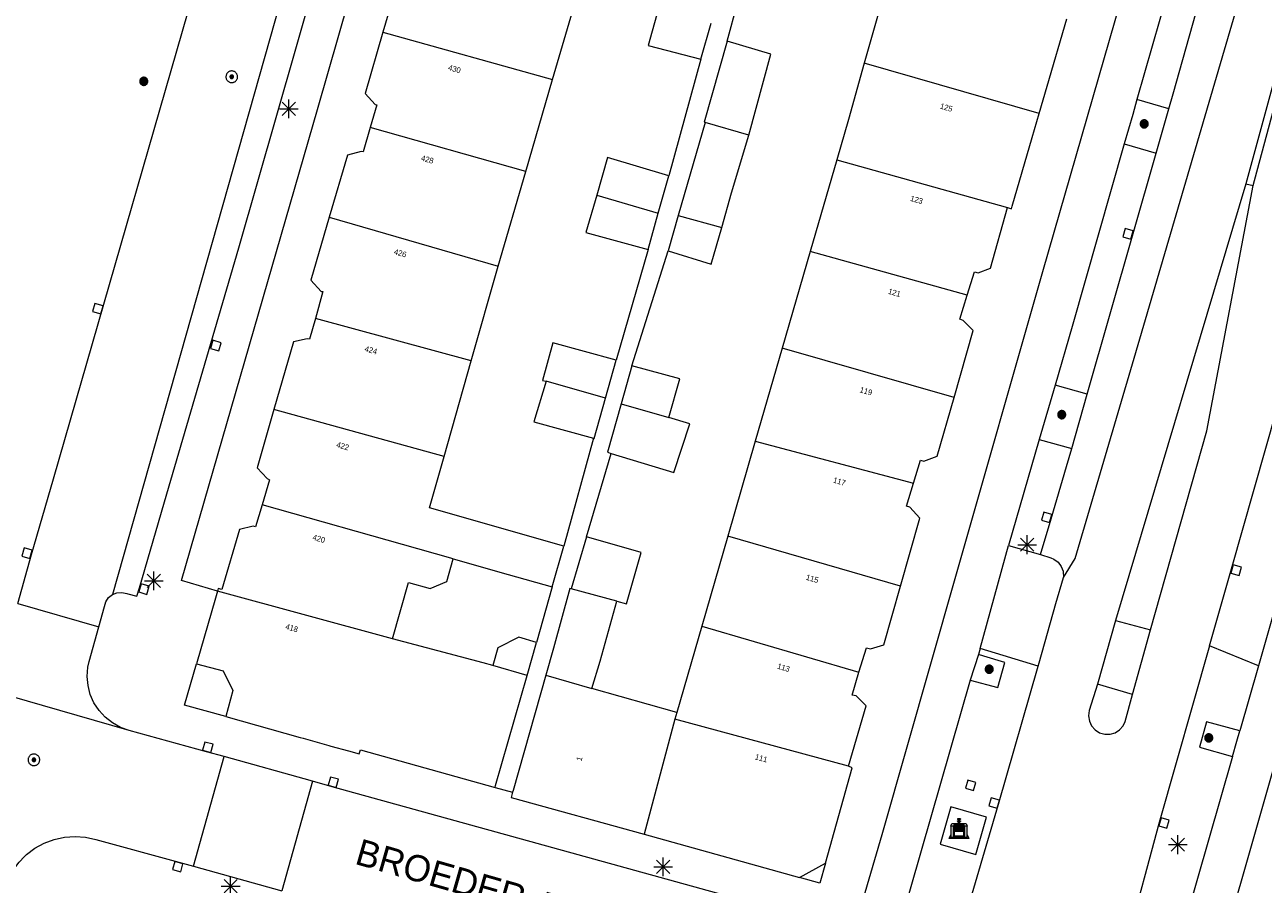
# Model space of a CAD drawing. Header units: metres. Extents: x 135779 to 137489, y 452643 to 455118.
# Tile 226 of 256: x 136767 to 136833, y 453718 to 453764. Entities that reach past the tile are written whole.
import ezdxf
from ezdxf.enums import TextEntityAlignment as Align

# ---------------------------------------------------------------- set-up
doc = ezdxf.new("R2010")
doc.units = ezdxf.units.M
for name, color, linetype, lineweight in [('KTop_BAK_Afval apart plaats', 96, 'Continuous', 13), ('KTop_NAR_Huisnummer (t)', 7, 'Continuous', 13), ('KTop_NAR_Huisnummer tijdelijk (t)', 7, 'Continuous', 13), ('KTop_ORL_Weg_Straatnaam (t)', 7, 'Continuous', 13), ('KTop_OTD_Half verhard', 15, 'Continuous', 13), ('KTop_OWG_Verkeerseiland_open verharding', 2, 'Continuous', 13), ('KTop_PAL_Lichtmast', 40, 'Continuous', 13), ('KTop_PND_Grondvlaksituatie van BAG-pand [tachy]', 1, 'Continuous', 13), ('KTop_PND_Pandscheiding', 40, 'Continuous', 13), ('KTop_PUT_Inspectie- of rioolput', 15, 'Continuous', 13), ('KTop_PUT_Kolk', 15, 'Continuous', 13), ('KTop_VGO_Boom', 92, 'Continuous', 13), ('KTop_WGD_Fietspad', 40, 'Continuous', 13), ('KTop_WGD_Parkeervlak', 251, 'Continuous', 13), ('KTop_WGD_Rijbaan_Lokale weg', 251, 'Continuous', 13), ('KTop_WGD_Rijbaan_Lokale weg_verkeersdrempel', 40, 'Continuous', 13), ('KTop_WGD_Voetpad', 251, 'Continuous', 13), ('KTop_WGD_Voetpad_achterpad', 251, 'Continuous', 13)]:
    doc.layers.add(name, color=color, linetype=linetype, lineweight=lineweight)
doc.styles.add('Style-ROVU', font='ROVU.shx')
doc.styles.add('Style-ROVUCURSIEF', font='ROVUCURSIEF.shx')

# ---------------------------------------------------------------- blocks, each defined once
blk = doc.blocks.new('BAK_Afval_apart_plaats')
at = {"layer": 'KTop_BAK_Afval apart plaats'}
for p, q in [((-0.43, 0.141), (-0.425, 0.168)), ((-0.43, 0.118), (-0.43, 0.141)), ((-0.29, 0.118), (-0.43, 0.118)), ((-0.43, 0.118), (-0.43, -0.457)), ((-0.29, 0.118), (-0.43, 0.118)), ((-0.425, 0.168), (-0.416, 0.193)), ((-0.416, 0.193), (-0.403, 0.215)), ((-0.403, 0.215), (-0.384, 0.24)), ((-0.384, 0.24), (-0.364, 0.258)), ((-0.364, 0.258), (-0.342, 0.272)), ((-0.342, 0.272), (0, 0.272)), ((-0.282, 0.167), (-0.29, 0.146)), ((-0.282, 0.167), (-0.29, 0.146)), ((-0.29, 0.146), (-0.29, 0.118)), ((-0.29, 0.146), (-0.29, 0.118)), ((-0.29, -0.429), (-0.29, 0.118)), ((-0.29, 0.118), (-0.29, -0.429)), ((-0.273, 0.186), (-0.282, 0.167)), ((-0.273, 0.186), (-0.282, 0.167)), ((-0.248, 0.217), (-0.273, 0.186)), ((-0.248, 0.217), (-0.273, 0.186)), ((0.248, 0.217), (-0.248, 0.217)), ((0.248, 0.217), (-0.248, 0.217)), ((-0.242, 0.081), (-0.242, 0.153)), ((-0.242, 0.153), (0.242, 0.153)), ((0.242, 0.081), (-0.242, 0.081)), ((-0.242, 0.034), (-0.242, 0.081)), ((-0.242, 0.081), (0.242, 0.081)), ((-0.242, -0.059), (-0.242, 0.034)), ((-0.242, 0.034), (0.242, 0.034)), ((0.242, 0.034), (-0.242, 0.034)), ((-0.073, 0.513), (-0.072, 0.515)), ((-0.073, 0.513), (-0.073, 0.49)), ((-0.072, 0.511), (-0.073, 0.513)), ((-0.072, 0.511), (-0.073, 0.513)), ((-0.073, 0.49), (-0.072, 0.488)), ((-0.073, 0.399), (-0.073, 0.376)), ((-0.072, 0.397), (-0.073, 0.399)), ((-0.073, 0.376), (-0.072, 0.374)), ((-0.072, 0.515), (-0.071, 0.516)), ((-0.07, 0.51), (-0.072, 0.511)), ((-0.07, 0.51), (-0.072, 0.511)), ((-0.072, 0.488), (-0.07, 0.486)), ((-0.07, 0.396), (-0.072, 0.397)), ((-0.072, 0.374), (-0.07, 0.373)), ((-0.071, 0.516), (-0.07, 0.517)), ((-0.07, 0.517), (-0.067, 0.519)), ((-0.069, 0.509), (-0.07, 0.51)), ((-0.069, 0.509), (-0.07, 0.51)), ((-0.07, 0.486), (-0.069, 0.485)), ((-0.069, 0.395), (-0.07, 0.396)), ((-0.07, 0.373), (-0.069, 0.371)), ((-0.066, 0.507), (-0.069, 0.509)), ((-0.066, 0.507), (-0.069, 0.509)), ((-0.069, 0.485), (-0.066, 0.484)), ((-0.066, 0.394), (-0.069, 0.395)), ((-0.069, 0.371), (-0.066, 0.37)), ((-0.067, 0.519), (-0.065, 0.52)), ((-0.063, 0.506), (-0.066, 0.507)), ((-0.063, 0.506), (-0.066, 0.507)), ((-0.066, 0.484), (-0.063, 0.483)), ((-0.063, 0.392), (-0.066, 0.394)), ((-0.066, 0.37), (-0.063, 0.369)), ((-0.065, 0.52), (-0.061, 0.521)), ((-0.059, 0.505), (-0.063, 0.506)), ((-0.059, 0.505), (-0.063, 0.506)), ((-0.063, 0.483), (-0.059, 0.482)), ((-0.059, 0.391), (-0.063, 0.392)), ((-0.063, 0.369), (-0.059, 0.368)), ((-0.061, 0.521), (-0.055, 0.523)), ((-0.054, 0.504), (-0.059, 0.505)), ((-0.054, 0.504), (-0.059, 0.505)), ((-0.059, 0.482), (-0.054, 0.481)), ((-0.054, 0.39), (-0.059, 0.391)), ((-0.059, 0.368), (-0.054, 0.367)), ((-0.055, 0.523), (-0.049, 0.524)), ((-0.048, 0.503), (-0.054, 0.504)), ((-0.048, 0.503), (-0.054, 0.504)), ((-0.054, 0.481), (-0.048, 0.48)), ((-0.048, 0.389), (-0.054, 0.39)), ((-0.054, 0.367), (-0.048, 0.366)), ((-0.049, 0.524), (-0.043, 0.525)), ((-0.043, 0.502), (-0.048, 0.503)), ((-0.043, 0.502), (-0.048, 0.503)), ((-0.048, 0.48), (-0.043, 0.479)), ((-0.043, 0.388), (-0.048, 0.389)), ((-0.048, 0.366), (-0.043, 0.365)), ((-0.043, 0.525), (-0.035, 0.526)), ((-0.036, 0.501), (-0.043, 0.502)), ((-0.036, 0.501), (-0.043, 0.502)), ((-0.043, 0.479), (-0.036, 0.478)), ((-0.036, 0.388), (-0.043, 0.388)), ((-0.043, 0.365), (-0.036, 0.364)), ((-0.03, 0.501), (-0.036, 0.501)), ((-0.03, 0.501), (-0.036, 0.501)), ((-0.036, 0.478), (-0.03, 0.478)), ((-0.03, 0.387), (-0.036, 0.388)), ((-0.036, 0.364), (-0.03, 0.364)), ((-0.035, 0.526), (-0.029, 0.527)), ((-0.021, 0.5), (-0.03, 0.501)), ((-0.021, 0.5), (-0.03, 0.501)), ((-0.03, 0.478), (-0.028, 0.478)), ((-0.021, 0.387), (-0.03, 0.387)), ((-0.03, 0.364), (-0.028, 0.364)), ((-0.029, 0.527), (-0.023, 0.527)), ((-0.028, 0.478), (-0.021, 0.477)), ((-0.028, 0.468), (-0.028, 0.478)), ((-0.028, 0.478), (-0.021, 0.477)), ((-0.028, 0.4), (-0.028, 0.468)), ((-0.028, 0.468), (-0.021, 0.468)), ((-0.021, 0.468), (-0.028, 0.468)), ((-0.021, 0.4), (-0.028, 0.4)), ((-0.028, 0.364), (-0.021, 0.363)), ((-0.028, 0.355), (-0.028, 0.364)), ((-0.028, 0.364), (-0.021, 0.363)), ((-0.028, 0.272), (-0.028, 0.355)), ((-0.028, 0.355), (-0.021, 0.354)), ((-0.021, 0.354), (-0.028, 0.355)), ((0.028, 0.272), (-0.028, 0.272)), ((-0.023, 0.527), (-0.013, 0.528)), ((-0.014, 0.5), (-0.021, 0.5)), ((-0.014, 0.5), (-0.021, 0.5)), ((-0.021, 0.477), (-0.014, 0.477)), ((-0.021, 0.477), (-0.014, 0.477)), ((-0.021, 0.468), (-0.014, 0.468)), ((-0.014, 0.468), (-0.021, 0.468)), ((-0.014, 0.399), (-0.021, 0.4)), ((-0.014, 0.386), (-0.021, 0.387)), ((-0.021, 0.363), (-0.014, 0.363)), ((-0.021, 0.363), (-0.014, 0.363)), ((-0.021, 0.354), (-0.014, 0.354)), ((-0.014, 0.354), (-0.021, 0.354)), ((0, 0.5), (-0.014, 0.5)), ((0, 0.5), (-0.014, 0.5)), ((-0.014, 0.477), (0, 0.477)), ((-0.014, 0.477), (0, 0.477)), ((-0.014, 0.468), (0, 0.468)), ((0, 0.468), (-0.014, 0.468)), ((0, 0.399), (-0.014, 0.399)), ((0, 0.386), (-0.014, 0.386)), ((-0.014, 0.363), (0, 0.363)), ((-0.014, 0.363), (0, 0.363)), ((-0.014, 0.354), (0, 0.354)), ((0, 0.354), (-0.014, 0.354)), ((-0.013, 0.528), (-0.005, 0.528)), ((-0.005, 0.528), (0, 0.528)), ((0, 0.528), (0.005, 0.528)), ((0, 0.5), (0, 0.477)), ((0, 0.477), (0, 0.5)), ((0, 0.477), (0, 0.5)), ((0, 0.5), (0.014, 0.5)), ((0.014, 0.5), (0, 0.5)), ((0.014, 0.477), (0, 0.477)), ((0, 0.477), (0.014, 0.477)), ((0.014, 0.468), (0, 0.468)), ((0, 0.468), (0, 0.399)), ((0, 0.468), (0, 0.399)), ((0.014, 0.468), (0, 0.468)), ((0, 0.399), (0.014, 0.399)), ((0, 0.363), (0, 0.386)), ((0, 0.363), (0, 0.386)), ((0, 0.386), (0.014, 0.386)), ((0.014, 0.363), (0, 0.363)), ((0, 0.363), (0.014, 0.363)), ((0, 0.354), (0.014, 0.354)), ((0, 0.272), (0, 0.354)), ((0, 0.354), (0, 0.272)), ((0.014, 0.354), (0, 0.354)), ((0, 0.272), (0.342, 0.272)), ((0.028, 0.272), (0, 0.272)), ((0, 0.272), (0.028, 0.272)), ((0.005, 0.528), (0.013, 0.528)), ((0.013, 0.528), (0.023, 0.527)), ((0.014, 0.5), (0.021, 0.5)), ((0.021, 0.5), (0.014, 0.5)), ((0.021, 0.477), (0.014, 0.477)), ((0.014, 0.477), (0.021, 0.477)), ((0.021, 0.468), (0.014, 0.468)), ((0.021, 0.468), (0.014, 0.468)), ((0.014, 0.399), (0.021, 0.4)), ((0.014, 0.386), (0.021, 0.387)), ((0.021, 0.363), (0.014, 0.363)), ((0.014, 0.363), (0.021, 0.363)), ((0.014, 0.354), (0.021, 0.354)), ((0.021, 0.354), (0.014, 0.354)), ((0.021, 0.5), (0.03, 0.501)), ((0.03, 0.501), (0.021, 0.5)), ((0.028, 0.478), (0.021, 0.477)), ((0.021, 0.477), (0.028, 0.478)), ((0.021, 0.468), (0.028, 0.468)), ((0.028, 0.468), (0.021, 0.468)), ((0.028, 0.468), (0.021, 0.468)), ((0.021, 0.4), (0.028, 0.4)), ((0.021, 0.387), (0.03, 0.387)), ((0.028, 0.364), (0.021, 0.363)), ((0.021, 0.363), (0.028, 0.364)), ((0.021, 0.354), (0.028, 0.355)), ((0.028, 0.355), (0.021, 0.354)), ((0.023, 0.527), (0.029, 0.527)), ((0.03, 0.478), (0.028, 0.478)), ((0.028, 0.478), (0.028, 0.468)), ((0.028, 0.4), (0.028, 0.468)), ((0.03, 0.364), (0.028, 0.364)), ((0.028, 0.364), (0.028, 0.355)), ((0.028, 0.355), (0.028, 0.272)), ((0.029, 0.527), (0.035, 0.526)), ((0.03, 0.501), (0.036, 0.501)), ((0.036, 0.501), (0.03, 0.501)), ((0.036, 0.478), (0.03, 0.478)), ((0.03, 0.387), (0.036, 0.388)), ((0.036, 0.364), (0.03, 0.364)), ((0.035, 0.526), (0.043, 0.525)), ((0.036, 0.501), (0.043, 0.502)), ((0.043, 0.502), (0.036, 0.501)), ((0.043, 0.479), (0.036, 0.478)), ((0.036, 0.388), (0.043, 0.388)), ((0.043, 0.365), (0.036, 0.364)), ((0.043, 0.525), (0.049, 0.524)), ((0.043, 0.502), (0.048, 0.503)), ((0.048, 0.503), (0.043, 0.502)), ((0.048, 0.48), (0.043, 0.479)), ((0.043, 0.388), (0.048, 0.389)), ((0.048, 0.366), (0.043, 0.365)), ((0.048, 0.503), (0.054, 0.504)), ((0.054, 0.504), (0.048, 0.503)), ((0.054, 0.481), (0.048, 0.48)), ((0.048, 0.389), (0.054, 0.39)), ((0.054, 0.367), (0.048, 0.366)), ((0.049, 0.524), (0.055, 0.523)), ((0.054, 0.504), (0.059, 0.505)), ((0.059, 0.505), (0.054, 0.504)), ((0.059, 0.482), (0.054, 0.481)), ((0.054, 0.39), (0.059, 0.391)), ((0.059, 0.368), (0.054, 0.367)), ((0.055, 0.523), (0.061, 0.521)), ((0.059, 0.505), (0.063, 0.506)), ((0.063, 0.506), (0.059, 0.505)), ((0.063, 0.483), (0.059, 0.482)), ((0.059, 0.391), (0.063, 0.392)), ((0.063, 0.369), (0.059, 0.368)), ((0.061, 0.521), (0.065, 0.52)), ((0.063, 0.506), (0.066, 0.507)), ((0.066, 0.507), (0.063, 0.506)), ((0.066, 0.484), (0.063, 0.483)), ((0.063, 0.392), (0.066, 0.394)), ((0.066, 0.37), (0.063, 0.369)), ((0.065, 0.52), (0.067, 0.519)), ((0.066, 0.507), (0.069, 0.509)), ((0.069, 0.509), (0.066, 0.507)), ((0.069, 0.485), (0.066, 0.484)), ((0.066, 0.394), (0.069, 0.395)), ((0.069, 0.371), (0.066, 0.37)), ((0.067, 0.519), (0.07, 0.517)), ((0.069, 0.509), (0.07, 0.51)), ((0.07, 0.51), (0.069, 0.509)), ((0.07, 0.486), (0.069, 0.485)), ((0.069, 0.395), (0.07, 0.396)), ((0.07, 0.373), (0.069, 0.371)), ((0.07, 0.517), (0.071, 0.516)), ((0.07, 0.51), (0.072, 0.511)), ((0.072, 0.511), (0.07, 0.51)), ((0.072, 0.488), (0.07, 0.486)), ((0.07, 0.396), (0.072, 0.397)), ((0.072, 0.374), (0.07, 0.373)), ((0.071, 0.516), (0.072, 0.515)), ((0.072, 0.515), (0.073, 0.513)), ((0.072, 0.511), (0.073, 0.513)), ((0.073, 0.513), (0.072, 0.511)), ((0.073, 0.49), (0.072, 0.488)), ((0.072, 0.397), (0.073, 0.399)), ((0.073, 0.376), (0.072, 0.374)), ((0.073, 0.513), (0.073, 0.49)), ((0.073, 0.399), (0.073, 0.376)), ((0.242, 0.153), (0.242, 0.081)), ((0.242, 0.081), (0.242, 0.034)), ((0.242, 0.034), (0.242, -0.059)), ((0.273, 0.186), (0.248, 0.217)), ((0.273, 0.186), (0.248, 0.217)), ((0.282, 0.167), (0.273, 0.186)), ((0.282, 0.167), (0.273, 0.186)), ((0.29, 0.146), (0.282, 0.167)), ((0.29, 0.146), (0.282, 0.167)), ((0.29, 0.118), (0.29, 0.146)), ((0.29, 0.118), (0.29, 0.146)), ((0.43, 0.118), (0.29, 0.118)), ((0.29, 0.118), (0.29, -0.429)), ((0.43, 0.118), (0.29, 0.118)), ((0.29, -0.429), (0.29, 0.118)), ((0.342, 0.272), (0.364, 0.258)), ((0.364, 0.258), (0.384, 0.24)), ((0.384, 0.24), (0.403, 0.215)), ((0.403, 0.215), (0.416, 0.193)), ((0.416, 0.193), (0.425, 0.168)), ((0.425, 0.168), (0.43, 0.141)), ((0.43, 0.141), (0.43, 0.118)), ((0.43, -0.457), (0.43, 0.118)), ((-0.528, -0.528), (-0.43, -0.332)), ((0.528, -0.528), (-0.528, -0.528)), ((-0.43, -0.332), (-0.43, -0.457)), ((-0.43, -0.457), (0.43, -0.457)), ((-0.43, -0.457), (0.43, -0.457)), ((0.29, -0.429), (-0.29, -0.429)), ((-0.29, -0.429), (0.29, -0.429)), ((0.242, -0.059), (-0.242, -0.059)), ((-0.242, -0.059), (-0.242, -0.092)), ((0.242, -0.059), (-0.242, -0.059)), ((-0.242, -0.092), (0.242, -0.092)), ((-0.242, -0.11), (-0.242, -0.092)), ((-0.242, -0.092), (0.242, -0.092)), ((0.242, -0.11), (-0.242, -0.11)), ((0.242, -0.11), (-0.242, -0.11)), ((-0.242, -0.147), (0.242, -0.147)), ((-0.242, -0.41), (-0.242, -0.147)), ((0.242, -0.41), (-0.242, -0.41)), ((0.242, -0.11), (0.242, -0.059)), ((0.242, -0.092), (0.242, -0.11)), ((0.242, -0.092), (0.242, -0.11)), ((0.242, -0.147), (0.242, -0.41)), ((0.43, -0.457), (0.43, -0.332)), ((0.43, -0.332), (0.528, -0.528))]:
    blk.add_line(p, q, dxfattribs=at)
at = {"layer": 'KTop_BAK_Afval apart plaats', "flags": 128}
blk.add_lwpolyline([(0.029, 0.413), (0.035, 0.412), (0.043, 0.411), (0.049, 0.41), (0.055, 0.409), (0.061, 0.407), (0.065, 0.406), (0.067, 0.405), (0.07, 0.403), (0.071, 0.402), (0.072, 0.401), (0.073, 0.399), (0.072, 0.397), (0.07, 0.396), (0.069, 0.395), (0.066, 0.394), (0.063, 0.392), (0.059, 0.391), (0.054, 0.39), (0.048, 0.389), (0.043, 0.388), (0.036, 0.388), (0.03, 0.387), (0.021, 0.387), (0.014, 0.386), (0, 0.386), (-0.014, 0.386), (-0.021, 0.387), (-0.03, 0.387), (-0.036, 0.388), (-0.043, 0.388), (-0.048, 0.389), (-0.054, 0.39), (-0.059, 0.391), (-0.063, 0.392), (-0.066, 0.394), (-0.069, 0.395), (-0.07, 0.396), (-0.072, 0.397), (-0.073, 0.399), (-0.072, 0.401), (-0.071, 0.402), (-0.07, 0.403), (-0.067, 0.405), (-0.065, 0.406), (-0.061, 0.407), (-0.055, 0.409), (-0.049, 0.41), (-0.043, 0.411), (-0.035, 0.412), (-0.029, 0.413), (-0.028, 0.413), (-0.028, 0.4), (-0.021, 0.4), (-0.014, 0.399), (0, 0.399), (0.014, 0.399), (0.021, 0.4), (0.028, 0.4), (0.028, 0.413), (0.029, 0.413), (0.028, 0.413)], dxfattribs=at)
at = {"layer": 'KTop_BAK_Afval apart plaats'}
for p in [(0, 0), (-0.43, -0.457)]:
    blk.add_point(p, dxfattribs=at)
blk = doc.blocks.new('PAL_Lichtmast')
at = {"layer": 'KTop_PAL_Lichtmast'}
for p, q in [((-0.354, -0.354), (0.354, 0.354)), ((0.354, -0.354), (-0.354, 0.354)), ((0, -0.5), (0, 0.5)), ((-0.5, 0), (0.5, 0))]:
    blk.add_line(p, q, dxfattribs=at)
blk = doc.blocks.new('PUT_Kolk')
at = {"layer": 'KTop_PUT_Kolk', "flags": 128}
blk.add_lwpolyline([(0.225, -0.225), (0.225, 0.225), (-0.225, 0.225), (-0.225, -0.225), (0.225, -0.225)], dxfattribs=at)
blk = doc.blocks.new('PUT_Inspectie-_of_rioolput')
at = {"layer": 'KTop_PUT_Inspectie- of rioolput', "flags": 128}
for points in [[(0.31, 0), (0.308, 0.032), (0.303, 0.064), (0.294, 0.095), (0.283, 0.126), (0.268, 0.155), (0.25, 0.182), (0.23, 0.207), (0.207, 0.23), (0.182, 0.25), (0.154, 0.268), (0.126, 0.283), (0.095, 0.294), (0.064, 0.303), (0.032, 0.308), (0, 0.309), (-0.032, 0.308), (-0.064, 0.303), (-0.096, 0.294), (-0.126, 0.283), (-0.155, 0.268), (-0.182, 0.25), (-0.207, 0.23), (-0.23, 0.207), (-0.25, 0.182), (-0.268, 0.154), (-0.283, 0.126), (-0.294, 0.095), (-0.303, 0.064), (-0.308, 0.032), (-0.309, 0), (-0.308, -0.032), (-0.303, -0.064), (-0.294, -0.096), (-0.283, -0.126), (-0.268, -0.155), (-0.25, -0.182), (-0.23, -0.207), (-0.207, -0.23), (-0.182, -0.25), (-0.155, -0.268), (-0.126, -0.283), (-0.096, -0.294), (-0.064, -0.303), (-0.032, -0.308), (0, -0.309), (0.032, -0.308), (0.064, -0.303), (0.095, -0.294), (0.126, -0.283), (0.155, -0.268), (0.182, -0.25), (0.207, -0.23), (0.23, -0.207), (0.25, -0.182), (0.268, -0.155), (0.283, -0.126), (0.294, -0.096), (0.303, -0.064), (0.308, -0.032), (0.31, 0)], [(0.095, 0), (0.094, 0.009), (0.092, 0.019), (0.09, 0.029), (0.086, 0.038), (0.082, 0.047), (0.076, 0.055), (0.07, 0.063), (0.063, 0.07), (0.055, 0.076), (0.047, 0.082), (0.038, 0.086), (0.029, 0.09), (0.019, 0.092), (0.009, 0.094), (0, 0.094), (-0.01, 0.094), (-0.02, 0.092), (-0.029, 0.09), (-0.039, 0.086), (-0.048, 0.082), (-0.056, 0.076), (-0.064, 0.07), (-0.071, 0.063), (-0.077, 0.055), (-0.082, 0.047), (-0.087, 0.038), (-0.09, 0.029), (-0.093, 0.019), (-0.094, 0.009), (-0.095, 0), (-0.094, -0.01), (-0.093, -0.02), (-0.09, -0.029), (-0.087, -0.039), (-0.082, -0.048), (-0.077, -0.056), (-0.071, -0.064), (-0.064, -0.071), (-0.056, -0.077), (-0.047, -0.082), (-0.039, -0.087), (-0.029, -0.09), (-0.02, -0.093), (-0.01, -0.094), (0, -0.095), (0.009, -0.094), (0.019, -0.093), (0.029, -0.09), (0.038, -0.087), (0.047, -0.082), (0.055, -0.077), (0.063, -0.071), (0.07, -0.064), (0.076, -0.056), (0.082, -0.047), (0.086, -0.039), (0.09, -0.029), (0.092, -0.02), (0.094, -0.01), (0.095, 0)], [(0.035, 0), (0.034, 0.003), (0.034, 0.007), (0.033, 0.01), (0.031, 0.014), (0.03, 0.017), (0.028, 0.02), (0.026, 0.023), (0.023, 0.026), (0.02, 0.028), (0.017, 0.03), (0.014, 0.031), (0.01, 0.033), (0.007, 0.034), (0.003, 0.034), (0, 0.034), (-0.004, 0.034), (-0.007, 0.034), (-0.011, 0.033), (-0.014, 0.031), (-0.018, 0.03), (-0.021, 0.028), (-0.023, 0.026), (-0.026, 0.023), (-0.028, 0.02), (-0.03, 0.017), (-0.032, 0.014), (-0.033, 0.01), (-0.034, 0.007), (-0.035, 0.003), (-0.035, 0), (-0.035, -0.004), (-0.034, -0.007), (-0.033, -0.011), (-0.032, -0.014), (-0.03, -0.018), (-0.028, -0.021), (-0.026, -0.023), (-0.023, -0.026), (-0.021, -0.028), (-0.017, -0.03), (-0.014, -0.032), (-0.011, -0.033), (-0.007, -0.034), (-0.004, -0.035), (0, -0.035), (0.003, -0.035), (0.007, -0.034), (0.01, -0.033), (0.014, -0.032), (0.017, -0.03), (0.02, -0.028), (0.023, -0.026), (0.026, -0.023), (0.028, -0.021), (0.03, -0.017), (0.031, -0.014), (0.033, -0.011), (0.034, -0.007), (0.034, -0.004), (0.035, 0)], [(0.01, 0.02), (0.007, 0.02), (0.005, 0.021), (0.003, 0.022), (0.001, 0.022), (-0.001, 0.022), (-0.004, 0.022), (-0.006, 0.021), (-0.008, 0.02), (-0.01, 0.019), (-0.012, 0.018), (-0.014, 0.017), (-0.016, 0.015), (-0.017, 0.013), (-0.019, 0.012), (-0.02, 0.009), (-0.021, 0.007), (-0.022, 0.005), (-0.022, 0.003), (-0.022, 0.001), (-0.022, -0.001), (-0.022, -0.004), (-0.022, -0.006), (-0.021, -0.008), (-0.02, -0.01), (-0.019, -0.012), (-0.017, -0.014), (-0.016, -0.016), (-0.014, -0.017), (-0.012, -0.019), (-0.01, -0.02), (-0.008, -0.021), (-0.006, -0.022), (-0.003, -0.022), (-0.001, -0.022), (0.001, -0.022), (0.003, -0.022), (0.005, -0.022), (0.008, -0.021), (0.01, -0.02), (0.012, -0.019), (0.014, -0.017), (0.015, -0.016), (0.017, -0.014), (0.018, -0.012), (0.02, -0.01), (0.02, -0.008), (0.021, -0.006), (0.022, -0.003), (0.022, -0.001), (0.022, 0.001), (0.022, 0.003), (0.021, 0.005), (0.02, 0.008), (0.019, 0.01), (0.018, 0.012), (0.017, 0.014), (0.015, 0.015), (0.013, 0.017), (0.012, 0.018), (0.01, 0.02)]]:
    blk.add_lwpolyline(points, dxfattribs=at)
blk = doc.blocks.new('VGO_Boom')
at = {"layer": 'KTop_VGO_Boom', "flags": 128}
for points in [[(0.215, 0), (0.214, 0.022), (0.21, 0.045), (0.204, 0.066), (0.196, 0.087), (0.186, 0.108), (0.174, 0.126), (0.16, 0.144), (0.144, 0.16), (0.126, 0.174), (0.107, 0.186), (0.087, 0.196), (0.066, 0.204), (0.045, 0.21), (0.022, 0.214), (-0.001, 0.215), (-0.023, 0.214), (-0.045, 0.21), (-0.067, 0.204), (-0.088, 0.196), (-0.108, 0.186), (-0.127, 0.174), (-0.144, 0.16), (-0.16, 0.144), (-0.174, 0.126), (-0.187, 0.107), (-0.197, 0.087), (-0.205, 0.066), (-0.211, 0.045), (-0.214, 0.022), (-0.215, -0.001), (-0.214, -0.023), (-0.211, -0.045), (-0.205, -0.067), (-0.197, -0.088), (-0.187, -0.108), (-0.174, -0.127), (-0.16, -0.144), (-0.144, -0.16), (-0.127, -0.174), (-0.108, -0.187), (-0.088, -0.197), (-0.067, -0.205), (-0.045, -0.211), (-0.023, -0.214), (0, -0.215), (0.022, -0.214), (0.045, -0.211), (0.066, -0.205), (0.087, -0.197), (0.108, -0.187), (0.126, -0.174), (0.144, -0.16), (0.16, -0.144), (0.174, -0.127), (0.186, -0.108), (0.196, -0.088), (0.204, -0.067), (0.21, -0.045), (0.214, -0.023), (0.215, -0.001)], [(0.155, 0), (0.154, 0.016), (0.152, 0.032), (0.147, 0.048), (0.142, 0.063), (0.134, 0.078), (0.125, 0.091), (0.115, 0.104), (0.104, 0.115), (0.091, 0.125), (0.077, 0.134), (0.063, 0.142), (0.048, 0.147), (0.032, 0.152), (0.016, 0.154), (-0.001, 0.155), (-0.017, 0.154), (-0.033, 0.152), (-0.048, 0.147), (-0.064, 0.142), (-0.078, 0.134), (-0.092, 0.125), (-0.104, 0.115), (-0.116, 0.104), (-0.126, 0.091), (-0.135, 0.077), (-0.142, 0.063), (-0.148, 0.048), (-0.152, 0.032), (-0.155, 0.016), (-0.155, -0.001), (-0.155, -0.017), (-0.152, -0.033), (-0.148, -0.048), (-0.142, -0.064), (-0.135, -0.078), (-0.126, -0.092), (-0.116, -0.104), (-0.104, -0.116), (-0.092, -0.126), (-0.078, -0.135), (-0.064, -0.142), (-0.048, -0.148), (-0.033, -0.152), (-0.017, -0.155), (0, -0.155), (0.016, -0.155), (0.032, -0.152), (0.048, -0.148), (0.063, -0.142), (0.078, -0.135), (0.091, -0.126), (0.104, -0.116), (0.115, -0.104), (0.125, -0.092), (0.134, -0.078), (0.142, -0.064), (0.147, -0.048), (0.152, -0.033), (0.154, -0.017), (0.155, -0.001)], [(0.095, 0), (0.094, 0.01), (0.093, 0.02), (0.09, 0.029), (0.087, 0.039), (0.082, 0.048), (0.077, 0.056), (0.071, 0.064), (0.064, 0.071), (0.056, 0.077), (0.047, 0.082), (0.039, 0.087), (0.029, 0.09), (0.02, 0.093), (0.01, 0.094), (-0.001, 0.095), (-0.01, 0.094), (-0.02, 0.093), (-0.03, 0.09), (-0.039, 0.087), (-0.048, 0.082), (-0.056, 0.077), (-0.064, 0.071), (-0.071, 0.064), (-0.077, 0.056), (-0.083, 0.047), (-0.087, 0.039), (-0.091, 0.029), (-0.093, 0.02), (-0.095, 0.01), (-0.095, -0.001), (-0.095, -0.01), (-0.093, -0.02), (-0.091, -0.03), (-0.087, -0.039), (-0.083, -0.048), (-0.077, -0.056), (-0.071, -0.064), (-0.064, -0.071), (-0.056, -0.077), (-0.048, -0.083), (-0.039, -0.087), (-0.03, -0.091), (-0.02, -0.093), (-0.01, -0.095), (0, -0.095), (0.01, -0.095), (0.02, -0.093), (0.029, -0.091), (0.039, -0.087), (0.048, -0.083), (0.056, -0.077), (0.064, -0.071), (0.071, -0.064), (0.077, -0.056), (0.082, -0.048), (0.087, -0.039), (0.09, -0.03), (0.093, -0.02), (0.094, -0.01), (0.095, -0.001)], [(0.035, 0), (0.035, 0.004), (0.034, 0.007), (0.033, 0.011), (0.032, 0.014), (0.03, 0.018), (0.028, 0.021), (0.026, 0.023), (0.023, 0.026), (0.021, 0.028), (0.017, 0.03), (0.014, 0.032), (0.011, 0.033), (0.007, 0.034), (0.004, 0.035), (-0.001, 0.035), (-0.004, 0.035), (-0.008, 0.034), (-0.011, 0.033), (-0.015, 0.032), (-0.018, 0.03), (-0.021, 0.028), (-0.024, 0.026), (-0.027, 0.023), (-0.029, 0.021), (-0.031, 0.017), (-0.032, 0.014), (-0.034, 0.011), (-0.035, 0.007), (-0.035, 0.004), (-0.035, -0.001), (-0.035, -0.004), (-0.035, -0.008), (-0.034, -0.011), (-0.032, -0.015), (-0.031, -0.018), (-0.029, -0.021), (-0.027, -0.024), (-0.024, -0.027), (-0.021, -0.029), (-0.018, -0.031), (-0.015, -0.032), (-0.011, -0.034), (-0.008, -0.035), (-0.004, -0.035), (0, -0.035), (0.004, -0.035), (0.007, -0.035), (0.011, -0.034), (0.014, -0.032), (0.018, -0.031), (0.021, -0.029), (0.023, -0.027), (0.026, -0.024), (0.028, -0.021), (0.03, -0.018), (0.032, -0.015), (0.033, -0.011), (0.034, -0.008), (0.035, -0.004), (0.035, 0)]]:
    blk.add_lwpolyline(points, dxfattribs=at)

msp = doc.modelspace()

# ---------------------------------------------------------------- linework, layer by layer
at = {"layer": 'KTop_OTD_Half verhard', "flags": 128}
for points in [[(136827.552, 453759.139), (136825.853, 453759.625)], [(136825.178, 453757.268), (136826.878, 453756.782)], [(136823.209, 453743.947), (136821.496, 453744.437)], [(136820.656, 453741.543), (136822.381, 453741.05)]]:
    msp.add_lwpolyline(points, dxfattribs=at)
at = {"layer": 'KTop_OWG_Verkeerseiland_open verharding', "flags": 128}
for points in [[(136831.652, 453755.147), (136832.03, 453755.055)], [(136816.972, 453728.734), (136818.442, 453728.346), (136818.826, 453729.664), (136817.707, 453730.004), (136817.42, 453730.091)], [(136815.376, 453720.005), (136817.274, 453719.46), (136817.841, 453721.449), (136815.946, 453721.993), (136815.376, 453720.005)]]:
    msp.add_lwpolyline(points, dxfattribs=at)
at = {"layer": 'KTop_PND_Grondvlaksituatie van BAG-pand [tachy]', "flags": 128}
for points in [[(136787.952, 453768.132), (136787.585, 453766.827), (136786.749, 453766.707), (136785.727, 453763.209)], [(136812.734, 453766.5), (136811.341, 453761.569)], [(136794.748, 453760.686), (136796.251, 453765.839)], [(136800.394, 453764.465), (136799.849, 453762.51), (136802.644, 453761.772)], [(136802.644, 453761.772), (136803.188, 453763.686)], [(136820.65, 453758.882), (136821.076, 453760.343), (136822.122, 453763.926)], [(136785.727, 453763.209), (136784.773, 453759.942), (136785.308, 453759.362), (136785.409, 453759.352), (136785.054, 453758.148)], [(136804.036, 453762.742), (136802.82, 453758.428), (136802.868, 453758.414)], [(136805.203, 453757.73), (136806.373, 453762.046), (136804.036, 453762.742)], [(136811.341, 453761.569), (136810.493, 453758.566), (136809.873, 453756.424)], [(136793.321, 453755.796), (136794.748, 453760.686)], [(136802.868, 453758.414), (136801.432, 453753.463)], [(136818.972, 453753.879), (136819.172, 453753.819), (136819.213, 453753.959), (136820.278, 453757.607), (136820.65, 453758.882)], [(136785.054, 453758.148), (136784.672, 453756.85), (136784.562, 453756.87), (136783.846, 453756.665), (136782.869, 453753.36)], [(136803.758, 453752.82), (136804.282, 453754.661), (136805.203, 453757.73)], [(136800.937, 453755.566), (136797.682, 453756.537), (136797.102, 453754.545)], [(136809.873, 453756.424), (136808.46, 453751.54)], [(136791.855, 453750.764), (136793.321, 453755.796)], [(136800.38, 453753.59), (136800.937, 453755.566)], [(136797.102, 453754.545), (136796.522, 453752.553), (136799.833, 453751.651)], [(136816.816, 453749.215), (136817.199, 453750.46), (136817.395, 453750.41), (136818.06, 453750.65), (136818.972, 453753.879)], [(136782.869, 453753.36), (136781.879, 453750.011), (136782.434, 453749.41), (136782.535, 453749.41), (136782.131, 453747.981)], [(136799.833, 453751.651), (136800.38, 453753.59)], [(136801.432, 453753.463), (136800.909, 453751.572)], [(136800.909, 453751.572), (136803.2, 453750.862), (136803.758, 453752.82)], [(136808.46, 453751.54), (136806.973, 453746.403)], [(136790.418, 453745.721), (136791.855, 453750.764)], [(136816.119, 453743.768), (136817.144, 453747.342), (136816.597, 453747.877), (136816.422, 453747.933), (136816.816, 453749.215)], [(136782.131, 453747.981), (136781.818, 453746.878), (136781.688, 453746.888), (136780.967, 453746.733), (136779.926, 453743.141)], [(136798.135, 453745.752), (136794.764, 453746.673), (136794.22, 453744.684), (136794.42, 453744.633)], [(136806.973, 453746.403), (136805.537, 453741.442)], [(136788.978, 453740.636), (136790.418, 453745.721)], [(136797.571, 453743.74), (136798.135, 453745.752)], [(136798.975, 453745.454), (136798.409, 453743.444)], [(136800.948, 453742.714), (136801.521, 453744.762), (136798.975, 453745.454)], [(136794.42, 453744.633), (136793.759, 453742.47), (136796.932, 453741.6)], [(136779.926, 453743.141), (136779.023, 453740.029), (136779.563, 453739.457), (136779.684, 453739.387), (136779.294, 453738.065)], [(136796.932, 453741.6), (136796.969, 453741.59), (136797.571, 453743.74)], [(136798.409, 453743.444), (136797.682, 453740.859), (136797.879, 453740.799)], [(136813.96, 453739.213), (136814.334, 453740.446), (136814.504, 453740.386), (136815.225, 453740.651), (136816.119, 453743.768)], [(136797.879, 453740.799), (136801.205, 453739.783), (136802.054, 453742.364), (136800.948, 453742.714)], [(136805.537, 453741.442), (136804.075, 453736.39)], [(136795.351, 453735.861), (136788.202, 453737.895), (136788.978, 453740.636)], [(136813.271, 453733.738), (136814.294, 453737.353), (136813.758, 453737.929), (136813.588, 453737.984), (136813.96, 453739.213)], [(136779.294, 453738.065), (136778.947, 453736.885), (136778.812, 453736.92), (136778.096, 453736.755), (136777.144, 453733.563), (136776.959, 453733.603), (136776.919, 453733.466)], [(136796.553, 453736.363), (136795.741, 453733.584)], [(136798.169, 453732.93), (136798.684, 453732.791), (136799.468, 453735.528), (136796.553, 453736.363)], [(136804.075, 453736.39), (136802.693, 453731.613)], [(136794.732, 453733.689), (136795.351, 453735.861)], [(136786.232, 453730.931), (136787.078, 453733.926), (136788.23, 453733.601), (136789.13, 453733.988), (136789.459, 453735.187)], [(136789.459, 453735.187), (136792.395, 453734.349), (136794.732, 453733.689)], [(136776.919, 453733.466), (136776.811, 453733.094), (136775.799, 453729.605)], [(136795.741, 453733.584), (136795.68, 453733.601), (136794.798, 453730.43), (136794.39, 453728.99)], [(136811.058, 453729.154), (136811.455, 453730.454), (136811.675, 453730.399), (136812.386, 453730.609), (136813.271, 453733.738)], [(136796.851, 453728.289), (136797.281, 453729.739), (136798.169, 453732.93)], [(136802.693, 453731.613), (136801.359, 453727.005)], [(136791.573, 453729.51), (136791.066, 453729.657), (136786.232, 453730.931)], [(136793.889, 453730.73), (136792.95, 453731.018), (136791.846, 453730.453), (136791.573, 453729.51)], [(136793.392, 453728.983), (136793.889, 453730.73)], [(136775.799, 453729.605), (136777.229, 453729.235), (136777.735, 453728.174), (136777.359, 453726.793)], [(136791.694, 453723.024), (136791.722, 453723.121), (136793.392, 453728.983)], [(136794.39, 453728.99), (136792.653, 453722.856), (136792.629, 453722.772)], [(136810.494, 453724.161), (136811.435, 453727.363), (136810.904, 453727.898), (136810.689, 453727.938), (136811.058, 453729.154)], [(136801.359, 453727.005), (136796.851, 453728.289)], [(136777.359, 453726.793), (136781.322, 453725.685), (136781.477, 453725.642), (136782.846, 453725.259), (136782.961, 453725.227), (136783.9, 453724.965), (136784.465, 453724.807), (136784.53, 453725.017), (136791.694, 453723.024)], [(136809.272, 453718.987), (136810.689, 453724.071), (136810.494, 453724.161)], [(136792.629, 453722.772), (136792.551, 453722.496), (136799.622, 453720.529)], [(136799.622, 453720.529), (136807.901, 453718.225)], [(136807.901, 453718.225), (136809.272, 453718.987)]]:
    msp.add_lwpolyline(points, dxfattribs=at)
at = {"layer": 'KTop_PND_Pandscheiding', "flags": 128}
for points in [[(136785.727, 453763.209), (136794.748, 453760.686)], [(136820.65, 453758.882), (136811.341, 453761.569)], [(136805.203, 453757.73), (136802.868, 453758.414)], [(136793.321, 453755.796), (136785.054, 453758.148)], [(136809.873, 453756.424), (136818.972, 453753.879)], [(136797.102, 453754.545), (136800.38, 453753.59)], [(136782.869, 453753.36), (136791.855, 453750.764)], [(136801.432, 453753.463), (136803.758, 453752.82)], [(136816.816, 453749.215), (136808.46, 453751.54)], [(136790.418, 453745.721), (136782.131, 453747.981)], [(136816.119, 453743.768), (136806.973, 453746.403)], [(136797.571, 453743.74), (136794.42, 453744.633)], [(136788.978, 453740.636), (136779.926, 453743.141)], [(136798.409, 453743.444), (136800.948, 453742.714)], [(136805.537, 453741.442), (136813.96, 453739.213)], [(136789.459, 453735.187), (136787.586, 453735.722), (136779.294, 453738.065)], [(136813.271, 453733.738), (136804.075, 453736.39)], [(136786.232, 453730.931), (136776.919, 453733.466)], [(136798.169, 453732.93), (136795.741, 453733.584)], [(136802.693, 453731.613), (136811.058, 453729.154)], [(136793.392, 453728.983), (136791.573, 453729.51)], [(136794.39, 453728.99), (136796.851, 453728.289)], [(136801.267, 453726.663), (136799.622, 453720.529)], [(136801.359, 453727.005), (136801.267, 453726.663)], [(136810.494, 453724.161), (136801.267, 453726.663)]]:
    msp.add_lwpolyline(points, dxfattribs=at)
at = {"layer": 'KTop_WGD_Fietspad', "flags": 128}
for points in [[(136840.832, 453821.278), (136840.535, 453819.548), (136840.058, 453817.631), (136835.021, 453800), (136833.841, 453795.868), (136827.434, 453773.413), (136825.281, 453765.927), (136820.834, 453750.463), (136816.197, 453734.253), (136812.269, 453720.505), (136810.978, 453716.089)], [(136829.69, 453712.04), (136842.795, 453757.829), (136843.654, 453760.832), (136854.862, 453800), (136857.9, 453810.619), (136858.304, 453810.947), (136858.754, 453811.209), (136858.784, 453811.221)], [(136829.11, 453771.012), (136827.481, 453765.317), (136825.853, 453759.625)], [(136825.853, 453759.625), (136825.626, 453758.833), (136825.178, 453757.268)], [(136825.178, 453757.268), (136822.4, 453747.555), (136821.496, 453744.437)], [(136837.767, 453748.532), (136832.316, 453729.492)], [(136821.496, 453744.437), (136820.656, 453741.543)], [(136820.656, 453741.543), (136819.02, 453735.903)], [(136817.51, 453730.419), (136819.02, 453735.903)], [(136817.42, 453730.091), (136816.972, 453728.734)], [(136817.51, 453730.419), (136817.42, 453730.091)], [(136832.316, 453729.492), (136831.328, 453726.043)], [(136816.972, 453728.734), (136813.298, 453715.945)], [(136830.934, 453724.664), (136831.171, 453725.493), (136831.328, 453726.043)], [(136830.934, 453724.664), (136827.799, 453713.718)]]:
    msp.add_lwpolyline(points, dxfattribs=at)
at = {"layer": 'KTop_WGD_Parkeervlak', "flags": 128}
for points in [[(136827.552, 453759.139), (136827.776, 453759.923), (136829.158, 453764.852), (136830.68, 453770.277), (136830.756, 453770.542)], [(136826.878, 453756.782), (136827.552, 453759.139)], [(136823.209, 453743.947), (136826.878, 453756.782)], [(136822.381, 453741.05), (136823.209, 453743.947)], [(136820.72, 453735.41), (136821.288, 453737.317), (136822.109, 453740.099), (136822.381, 453741.05)]]:
    msp.add_lwpolyline(points, dxfattribs=at)
at = {"layer": 'KTop_WGD_Rijbaan_Lokale weg', "flags": 128}
for points in [[(136821.951, 453734.191), (136822.569, 453735.201), (136825.71, 453745.862), (136831.112, 453764.324), (136838.481, 453789.395), (136841.404, 453799.665), (136841.16, 453799.91)], [(136786.672, 453787.491), (136771.326, 453733.287)], [(136766.288, 453732.818), (136767.02, 453735.42), (136768.2, 453739.45), (136776.837, 453769.443), (136779.058, 453777.208)], [(136833.935, 453763.527), (136831.652, 453755.147)], [(136832.03, 453755.055), (136834.287, 453763.43)], [(136831.652, 453755.147), (136824.704, 453731.908)], [(136826.572, 453731.418), (136829.576, 453742.001), (136832.03, 453755.055)], [(136829.722, 453730.554), (136830.892, 453734.653), (136835.091, 453749.431)], [(136820.601, 453729.474), (136820.655, 453729.661), (136821.536, 453732.808), (136821.951, 453734.191)], [(136770.599, 453731.567), (136770.9, 453732.65), (136770.975, 453732.903), (136771.121, 453733.122), (136771.326, 453733.287)], [(136766.288, 453732.818), (136770.599, 453731.567)], [(136824.704, 453731.908), (136823.754, 453728.51)], [(136825.611, 453727.971), (136826.572, 453731.418)], [(136829.722, 453730.554), (136827.042, 453721.16), (136825.313, 453714.776)], [(136816.601, 453715.732), (136818.492, 453722.124), (136820.601, 453729.474)], [(136772.22, 453726.06), (136762.18, 453728.936)], [(136823.754, 453728.51), (136823.312, 453727.115), (136823.276, 453726.833), (136823.32, 453726.554), (136823.44, 453726.299), (136823.627, 453726.087), (136823.865, 453725.935), (136824.136, 453725.856), (136824.419, 453725.856), (136824.69, 453725.935), (136824.928, 453726.086), (136825.115, 453726.298), (136825.228, 453726.528), (136825.611, 453727.971)], [(136777.27, 453724.661), (136776.34, 453724.92), (136772.22, 453726.06)], [(136775.645, 453718.835), (136777.27, 453724.661)], [(136781.975, 453723.351), (136780.352, 453717.529)], [(136806.257, 453716.654), (136805.68, 453716.8), (136783.02, 453723.06), (136781.975, 453723.351)], [(136766.311, 453716.453), (136766.156, 453716.511), (136765.918, 453716.669), (136765.732, 453716.885), (136765.614, 453717.145), (136765.572, 453717.427), (136765.61, 453717.71), (136765.63, 453717.82), (136765.751, 453718.113), (136766.021, 453718.605), (136766.359, 453719.055), (136766.654, 453719.349), (136766.758, 453719.452), (136767.208, 453719.789), (136767.702, 453720.058), (136768.229, 453720.255), (136768.778, 453720.376), (136769.339, 453720.417), (136769.9, 453720.378), (136770.45, 453720.26), (136774.87, 453719.05), (136775.645, 453718.835)]]:
    msp.add_lwpolyline(points, dxfattribs=at)
at = {"layer": 'KTop_WGD_Rijbaan_Lokale weg_verkeersdrempel', "flags": 128}
for points in [[(136772.22, 453726.06), (136771.759, 453726.221), (136771.331, 453726.454), (136770.946, 453726.755), (136770.615, 453727.114), (136770.348, 453727.522), (136770.151, 453727.968), (136770.029, 453728.441), (136769.985, 453728.927), (136770.022, 453729.414), (136770.09, 453729.73), (136770.599, 453731.567)], [(136781.975, 453723.351), (136777.27, 453724.661)], [(136775.645, 453718.835), (136780.352, 453717.529)]]:
    msp.add_lwpolyline(points, dxfattribs=at)
at = {"layer": 'KTop_WGD_Voetpad', "flags": 128}
for points in [[(136776.919, 453733.466), (136775.006, 453734.039), (136782.239, 453759.098), (136785.028, 453768.824), (136794.116, 453800), (136796.319, 453807.998), (136796.969, 453810.078), (136801.107, 453824.261), (136801.336, 453825.14), (136804.005, 453834.474), (136813.181, 453830.045), (136814.128, 453829.634), (136820.652, 453826.478), (136821.919, 453825.917), (136820.61, 453823.429)], [(136771.326, 453733.287), (136771.572, 453733.383), (136771.834, 453733.402), (136772.091, 453733.342), (136772.14, 453733.32), (136772.62, 453733.2), (136772.77, 453733.65), (136774.22, 453738.65), (136778.063, 453751.739), (136788.17, 453787.059)], [(136819.02, 453735.903), (136820.72, 453735.41)], [(136820.72, 453735.41), (136821.273, 453735.235), (136821.435, 453735.168), (136821.659, 453735.005), (136821.827, 453734.786), (136821.925, 453734.528), (136821.951, 453734.191)], [(136824.704, 453731.908), (136826.572, 453731.418)], [(136820.601, 453729.474), (136817.51, 453730.419)], [(136832.316, 453729.492), (136829.722, 453730.554)], [(136777.359, 453726.793), (136775.161, 453727.407), (136775.799, 453729.605)], [(136825.611, 453727.971), (136823.754, 453728.51)], [(136831.328, 453726.043), (136829.56, 453726.52), (136829.184, 453725.174), (136830.934, 453724.664)], [(136791.694, 453723.024), (136792.629, 453722.772)], [(136809.272, 453718.987), (136808.976, 453717.926), (136807.901, 453718.225)]]:
    msp.add_lwpolyline(points, dxfattribs=at)
at = {"layer": 'KTop_WGD_Voetpad_achterpad', "flags": 128}
for points in [[(136804.036, 453762.742), (136804.603, 453764.757)], [(136802.644, 453761.772), (136800.937, 453755.566)], [(136799.833, 453751.651), (136798.135, 453745.752)], [(136798.975, 453745.454), (136800.909, 453751.572)], [(136796.932, 453741.6), (136795.351, 453735.861)], [(136796.553, 453736.363), (136797.879, 453740.799)], [(136794.732, 453733.689), (136793.889, 453730.73)]]:
    msp.add_lwpolyline(points, dxfattribs=at)

# ---------------------------------------------------------------- block references
at = {"layer": 'KTop_BAK_Afval apart plaats'}
msp.add_blockref('BAK_Afval_apart_plaats', (136816.382, 453720.838), dxfattribs=at)
at = {"layer": 'KTop_PAL_Lichtmast'}
for p in [(136780.722, 453759.131), (136820.012, 453735.941), (136773.531, 453734.02), (136828.027, 453719.978), (136800.641, 453718.8), (136777.621, 453717.77)]:
    msp.add_blockref('PAL_Lichtmast', p, dxfattribs=at)
at = {"layer": 'KTop_PUT_Inspectie- of rioolput'}
for p, rotation in [((136777.679, 453760.839), 344.1923528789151), ((136767.15, 453724.491), 74.01541822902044)]:
    msp.add_blockref('PUT_Inspectie-_of_rioolput', p, dxfattribs=dict(at, rotation=rotation))
at = {"layer": 'KTop_PUT_Kolk'}
for p, rotation in [((136825.381, 453752.483), 344.0469397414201), ((136770.551, 453748.5), 343.9353352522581), ((136776.832, 453746.536), 163.6374806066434), ((136821.048, 453737.396), 343.5580675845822), ((136766.78, 453735.49), 343.7397952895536), ((136831.133, 453734.584), 164.0693743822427), ((136773.009, 453733.576), 162.796250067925), ((136776.407, 453725.161), 254.4636279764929), ((136783.087, 453723.301), 254.5567746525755), ((136817.002, 453723.136), 163.9717990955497), ((136818.252, 453722.195), 343.9897619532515), ((136827.291, 453721.134), 164.077162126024), ((136774.804, 453718.809), 74.49495581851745)]:
    msp.add_blockref('PUT_Kolk', p, dxfattribs=dict(at, rotation=rotation))
at = {"layer": 'KTop_VGO_Boom'}
for p in [(136772.997, 453760.597), (136826.238, 453758.331), (136821.849, 453742.86), (136817.989, 453729.311), (136829.673, 453725.66)]:
    msp.add_blockref('VGO_Boom', p, dxfattribs=at)

# ---------------------------------------------------------------- texts
at = {"layer": 'KTop_NAR_Huisnummer (t)', "style": 'Style-ROVU'}
for s, rotation, p in [('125', 344.1, (136816.032, 453759.112)), ('123', 344.1, (136814.448, 453754.204)), ('121', 344.1, (136813.271, 453749.259)), ('119', 344.1, (136811.757, 453744.017)), ('117', 344.1, (136810.342, 453739.211)), ('115', 344.1, (136808.897, 453734.041)), ('113', 344.1, (136807.368, 453729.309)), ('111', 344.5, (136806.182, 453724.49))]:
    msp.add_text(s, height=0.3, rotation=rotation, dxfattribs=at).set_placement(p, align=Align.MIDDLE_RIGHT)
at = {"layer": 'KTop_NAR_Huisnummer tijdelijk (t)', "style": 'Style-ROVUCURSIEF'}
for s, rotation, p in [('430', 344, (136789.213, 453761.346)), ('428', 344, (136787.769, 453756.534)), ('426', 344, (136786.326, 453751.546)), ('424', 344, (136784.767, 453746.384)), ('422', 344, (136783.265, 453741.28)), ('420', 344, (136781.995, 453736.353)), ('418', 344, (136780.552, 453731.599)), ('1', 74, (136796.146, 453724.442))]:
    msp.add_text(s, height=0.3, rotation=rotation, dxfattribs=at).set_placement(p, align=Align.MIDDLE_LEFT)
at = {"layer": 'KTop_ORL_Weg_Straatnaam (t)', "style": 'Style-ROVU'}
msp.add_text('BROEDER ALARMSTRAAT', height=1.4, rotation=343.97589, dxfattribs=at).set_placement((136784.17, 453718.968))

doc.saveas('drawing.dxf')
